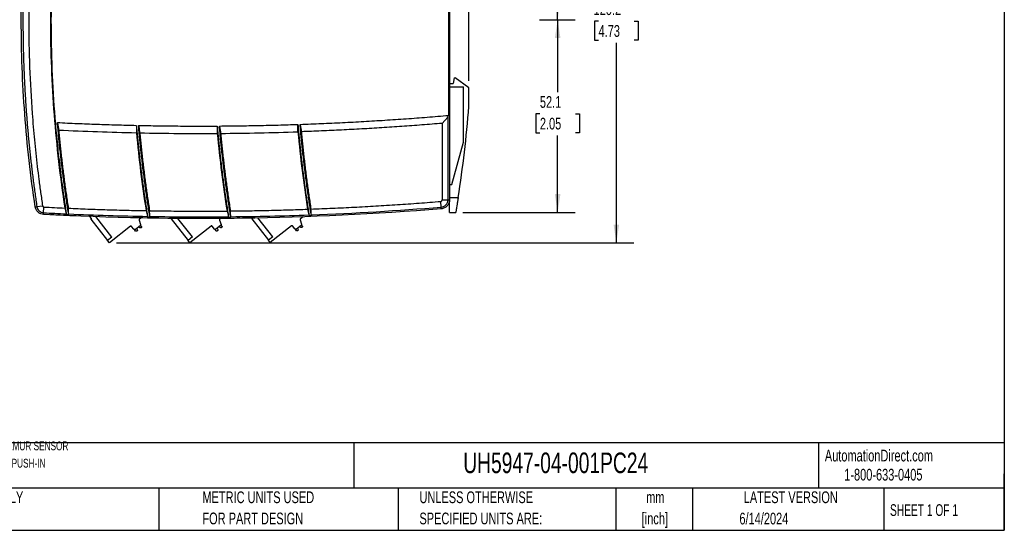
# Model space of a CAD drawing. Header units: millimetres. Extents: x 6 to 273, y 6 to 210.
# Tile 5 of 17: x 96 to 273, y 6 to 98. Entities that reach past the tile are written whole.
import ezdxf

# ---------------------------------------------------------------- set-up
doc = ezdxf.new("R2010")
doc.units = ezdxf.units.MM
doc.layers.add('DIMENSIONS', color=140, linetype='Continuous', lineweight=25)
doc.layers.add('TEXT', color=140, linetype='Continuous', lineweight=25)
doc.styles.add('SLDTEXTSTYLE0', font='TXT', dxfattribs={"width": 0.7})
doc.styles.add('SLDTEXTSTYLE1', font='TXT', dxfattribs={"width": 0.65})
doc.dimstyles.new('SLDDIMSTYLE0', dxfattribs={"dimtxt": 2.158008, "dimasz": 3.302, "dimexe": 0, "dimexo": 0.0625, "dimgap": 0.539502, "dimtad": 0, "dimtih": 1, "dimtoh": 1, "dimlfac": 1.5, "dimrnd": 1e-09, "dimzin": 12, "dimdsep": 46, "dimtxsty": 'SLDTEXTSTYLE0', "dimsah": 1, "dimcen": 0.09, "dimadec": 0, "dimazin": 3, "dimtfac": 1, "dimtofl": 0, "dimtmove": 0, "dimatfit": 3, "dimfxl": 0, "dimfrac": 2, "dimtolj": 1, "dimtzin": 12, "dimarcsym": 0})

# ---------------------------------------------------------------- blocks, each defined once
blk = doc.blocks.new('_D_3')
at = {"layer": 'DIMENSIONS'}
for p, q in [((189.28, 98.38), (195.7, 98.38)), ((192.52, 98.38), (192.52, 85.32)), ((189.32, 81.41), (188.59, 81.41)), ((188.59, 81.41), (188.59, 77.98)), ((195.73, 81.41), (196.46, 81.41)), ((196.46, 81.41), (196.46, 77.98)), ((188.59, 77.98), (189.32, 77.98)), ((192.52, 63.64), (192.52, 77.5)), ((196.46, 77.98), (195.73, 77.98)), ((175.42, 63.64), (195.7, 63.64))]:
    blk.add_line(p, q, dxfattribs=at)
for points in [[(192.52, 98.38), (192.02, 95.08), (193.03, 95.08)], [(192.52, 63.64), (193.03, 66.94), (192.02, 66.94)]]:
    blk.add_solid(points, dxfattribs=at)
at = {"layer": 'DIMENSIONS', "char_height": 2.117, "attachment_point": 1, "style": 'SLDTEXTSTYLE0'}
for s, insert in [('52.1', (189.32, 84.62)), ('2.05', (189.32, 80.71))]:
    blk.add_mtext(s, dxfattribs=dict(at, insert=insert))
blk = doc.blocks.new('_D_4')
at = {"layer": 'DIMENSIONS'}
for p, q in [((174.07, 132.03), (195.7, 132.03)), ((192.52, 132.03), (192.52, 120.07)), ((189.32, 116.16), (188.59, 116.16)), ((188.59, 116.16), (188.59, 112.73)), ((195.73, 116.16), (196.46, 116.16)), ((196.46, 116.16), (196.46, 112.73)), ((188.59, 112.73), (189.32, 112.73)), ((192.52, 98.38), (192.52, 112.24)), ((196.46, 112.73), (195.73, 112.73)), ((189.28, 98.38), (195.7, 98.38))]:
    blk.add_line(p, q, dxfattribs=at)
for points in [[(192.52, 132.03), (192.02, 128.73), (193.03, 128.73)], [(192.52, 98.38), (193.03, 101.69), (192.02, 101.69)]]:
    blk.add_solid(points, dxfattribs=at)
at = {"layer": 'DIMENSIONS', "char_height": 2.117, "attachment_point": 1, "style": 'SLDTEXTSTYLE0'}
for s, insert in [('50.5', (189.32, 119.37)), ('1.99', (189.32, 115.45))]:
    blk.add_mtext(s, dxfattribs=dict(at, insert=insert))
blk = doc.blocks.new('_D_5')
at = {"layer": 'DIMENSIONS'}
for p, q in [((95.82, 99.65), (95.82, 161.12)), ((176.52, 87.34), (176.52, 161.12)), ((95.82, 157.95), (130.15, 157.95)), ((133.07, 157.95), (132.35, 157.95)), ((132.35, 157.95), (132.35, 154.52)), ((139.48, 157.95), (140.21, 157.95)), ((140.21, 157.95), (140.21, 154.52)), ((176.52, 157.95), (142.41, 157.95)), ((132.35, 154.52), (133.07, 154.52)), ((140.21, 154.52), (139.48, 154.52))]:
    blk.add_line(p, q, dxfattribs=at)
for points in [[(95.82, 157.95), (99.13, 157.44), (99.13, 158.45)], [(176.52, 157.95), (173.22, 158.45), (173.22, 157.44)]]:
    blk.add_solid(points, dxfattribs=at)
at = {"layer": 'DIMENSIONS', "char_height": 2.117, "attachment_point": 1, "style": 'SLDTEXTSTYLE0'}
for s, insert in [('121.1', (132.17, 161.16)), ('4.77', (133.07, 157.24))]:
    blk.add_mtext(s, dxfattribs=dict(at, insert=insert))
blk = doc.blocks.new('_D_7')
at = {"layer": 'DIMENSIONS'}
for p, q in [((112.97, 138.28), (206.28, 138.28)), ((203.11, 138.28), (203.11, 102.03)), ((199.9, 98.12), (199.18, 98.12)), ((199.18, 98.12), (199.18, 94.69)), ((206.31, 98.12), (207.04, 98.12)), ((207.04, 98.12), (207.04, 94.69)), ((199.18, 94.69), (199.9, 94.69)), ((203.11, 58.16), (203.11, 94.2)), ((207.04, 94.69), (206.31, 94.69)), ((112.97, 58.16), (206.28, 58.16))]:
    blk.add_line(p, q, dxfattribs=at)
for points in [[(203.11, 138.28), (202.6, 134.98), (203.61, 134.98)], [(203.11, 58.16), (203.61, 61.46), (202.6, 61.46)]]:
    blk.add_solid(points, dxfattribs=at)
at = {"layer": 'DIMENSIONS', "char_height": 2.117, "attachment_point": 1, "style": 'SLDTEXTSTYLE0'}
for s, insert in [('120.2', (199, 101.33)), ('4.73', (199.9, 97.41))]:
    blk.add_mtext(s, dxfattribs=dict(at, insert=insert))

msp = doc.modelspace()

# ---------------------------------------------------------------- linework, layer by layer
for p, q in [((172.8322, 109.8845), (172.8322, 81.1349)), ((173.0246, 109.8845), (173.0246, 65.897)), ((173.8579, 87.8841), (173.6579, 86.8841)), ((173.8579, 87.8841), (174.0328, 87.8841)), ((176.5246, 86.0738), (174.0328, 87.8841)), ((173.0246, 86.8841), (173.6579, 86.8841)), ((173.0246, 86.2845), (175.5689, 86.2845)), ((175.5689, 76.2845), (175.5689, 86.2845)), ((176.5246, 82.7404), (176.5246, 86.0738)), ((172.7231, 80.8243), (171.6854, 79.6994)), ((172.7231, 80.8243), (172.7231, 65.897)), ((171.6854, 79.6994), (171.6854, 65.897)), ((173.439, 68.6845), (175.5689, 76.2845)), ((173.0246, 68.6845), (173.439, 68.6845)), ((171.6854, 65.897), (172.7231, 65.897)), ((173.0246, 66.3155), (174.5888, 66.3155)), ((98.633, 64.692), (99.6592, 64.845)), ((99.8552, 63.5864), (99.91, 64.6182)), ((171.5235, 64.6015), (171.4393, 65.6312)), ((103.9682, 63.2772), (104.3779, 63.2589)), ((105.7105, 63.0433), (105.7377, 63.0086)), ((108.5027, 62.5525), (108.1985, 62.9402)), ((108.3488, 62.4318), (111.3737, 58.5769)), ((112.1604, 59.1942), (109.2554, 62.8964)), ((117.0684, 62.2207), (117.3266, 61.4458)), ((117.4696, 62.6824), (117.1397, 62.4234)), ((118.5858, 62.6609), (118.612, 62.6275)), ((118.6145, 62.8193), (119.0226, 62.8123)), ((122.8581, 62.4623), (125.883, 58.6074)), ((126.6697, 59.2247), (124.0504, 62.5628)), ((131.5777, 62.2512), (131.8359, 61.4763)), ((131.8178, 62.5864), (131.649, 62.4539)), ((133.1964, 62.76), (133.6028, 62.7641)), ((137.3674, 62.4928), (140.3923, 58.6379)), ((141.179, 59.2552), (138.5004, 62.6688)), ((146.087, 62.2817), (146.3452, 61.5068)), ((146.6561, 62.875), (146.1583, 62.4844)), ((147.7146, 63.0939), (148.1191, 63.1088)), ((173.0246, 63.6425), (174.1527, 63.6425)), ((115.5316, 61.1616), (111.7029, 58.1573)), ((116.1303, 60.6145), (115.7188, 61.139)), ((116.4454, 60.294), (116.249, 60.5443)), ((117.2552, 61.243), (116.4111, 60.5807)), ((116.6297, 60.7522), (116.7402, 60.5218)), ((117.203, 60.885), (117.0055, 61.0471)), ((117.4944, 61.1171), (117.3212, 61.3378)), ((117.4718, 60.9299), (117.4116, 60.8827)), ((130.0409, 61.1921), (126.2122, 58.1878)), ((130.6396, 60.645), (130.2281, 61.1695)), ((130.9547, 60.3245), (130.7583, 60.5747)), ((131.7645, 61.2735), (130.9204, 60.6112)), ((131.139, 60.7827), (131.2495, 60.5523)), ((131.7123, 60.9155), (131.5148, 61.0776)), ((132.0037, 61.1476), (131.8305, 61.3683)), ((131.9811, 60.9604), (131.9209, 60.9132)), ((144.5502, 61.2226), (140.7215, 58.2183)), ((145.1489, 60.6755), (144.7374, 61.2)), ((145.464, 60.355), (145.2676, 60.6052)), ((146.2738, 61.304), (145.4297, 60.6417)), ((145.6483, 60.8132), (145.7588, 60.5828)), ((145.7114, 60.3796), (145.6512, 60.3324)), ((146.2216, 60.946), (146.0241, 61.1081)), ((146.513, 61.1781), (146.3398, 61.3988)), ((146.4904, 60.9909), (146.4302, 60.9437)), ((112.1604, 59.1942), (111.3737, 58.5769)), ((116.6928, 60.3186), (116.6326, 60.2714)), ((126.6697, 59.2247), (125.883, 58.6074)), ((126.2122, 58.1878), (125.883, 58.6074)), ((131.2021, 60.3491), (131.1419, 60.3019)), ((141.179, 59.2552), (140.3923, 58.6379)), ((140.7215, 58.2183), (140.3923, 58.6379)), ((111.7029, 58.1573), (111.3737, 58.5769))]:
    msp.add_line(p, q)
msp.add_arc((-39.464, 99.8687), 216.6667, 351.091292, 355.465851)
for points, knots in [([(103.9682, 133.1584), (103.9027, 132.7463), (103.7717, 131.9222), (103.5843, 130.6848), (103.4033, 129.4466), (103.2296, 128.2076), (103.0628, 126.9677), (102.9031, 125.7269), (102.7505, 124.4853), (102.605, 123.2429), (102.4665, 121.9996), (102.335, 120.7555), (102.2106, 119.5106), (102.0933, 118.2648), (101.983, 117.0181), (101.6726, 113.2682), (101.2974, 107.0035), (101.1225, 98.2179), (101.2974, 89.4322), (101.6913, 82.8552), (102.0626, 78.4824), (102.2695, 76.3024), (102.498, 74.125), (102.7481, 71.9501), (103.0197, 69.7778), (103.3134, 67.6081), (103.6271, 65.4408), (103.8545, 63.9985), (103.9682, 63.2772)], [0, 0, 0, 0, 0.01783793, 0.03567235, 0.05350386, 0.07133301, 0.08916039, 0.10698657, 0.12481213, 0.14263763, 0.16046366, 0.17829079, 0.19611959, 0.21395064, 0.23178451, 0.24962178, 0.37480933, 0.50000034, 0.62518617, 0.7503789, 0.78159065, 0.81279363, 0.84399093, 0.87518562, 0.9063808, 0.93757953, 0.96878491, 1, 1, 1, 1]), ([(98.3349, 64.6475), (97.5026, 70.1808), (96.8741, 75.7602), (96.035, 86.9657), (95.8243, 92.5917), (95.8243, 103.8439), (96.035, 109.4699), (96.8741, 120.6754), (97.5026, 126.2548), (98.3349, 131.7881)], [0, 0, 0, 0, 0.25, 0.25, 0.5, 0.5, 0.75, 0.75, 1, 1, 1, 1]), ([(98.633, 131.7436), (98.5761, 131.3611), (98.4621, 130.596), (98.2988, 129.4472), (98.1409, 128.2977), (97.989, 127.1473), (97.8431, 125.9962), (97.703, 124.8443), (97.5689, 123.6917), (97.4408, 122.5385), (97.3185, 121.3846), (97.2023, 120.23), (97.0919, 119.0749), (96.9875, 117.9192), (96.8891, 116.763), (96.7966, 115.6063), (96.7101, 114.4492), (96.6295, 113.2916), (96.5549, 112.1336), (96.4862, 110.9752), (96.4235, 109.8165), (96.3668, 108.6575), (96.316, 107.4982), (96.2713, 106.3387), (96.2324, 105.1789), (96.1996, 104.019), (96.1727, 102.8589), (96.1518, 101.6987), (96.1369, 100.5383), (96.1279, 99.378), (96.1249, 98.2176), (96.1279, 97.0572), (96.1369, 95.8968), (96.1518, 94.7365), (96.1727, 93.5763), (96.1996, 92.4162), (96.2324, 91.2562), (96.2713, 90.0965), (96.3161, 88.9369), (96.3668, 87.7777), (96.4235, 86.6187), (96.4862, 85.46), (96.5549, 84.3016), (96.6295, 83.1436), (96.7101, 81.9861), (96.7966, 80.8289), (96.8891, 79.6722), (96.9876, 78.5161), (97.0919, 77.3604), (97.2023, 76.2053), (97.3186, 75.0508), (97.4408, 73.8969), (97.569, 72.7437), (97.7031, 71.5911), (97.8431, 70.4393), (97.989, 69.2882), (98.1409, 68.1378), (98.2988, 66.9883), (98.4622, 65.8396), (98.5761, 65.0745), (98.633, 64.692)], [0, 0, 0, 0, 0.01724061, 0.03448132, 0.05172212, 0.06896302, 0.086204, 0.10344506, 0.1206862, 0.13792742, 0.1551687, 0.17241006, 0.18965148, 0.20689296, 0.22413449, 0.24137608, 0.25861771, 0.27585939, 0.29310111, 0.31034287, 0.32758466, 0.34482648, 0.36206832, 0.37931019, 0.39655208, 0.41379398, 0.43103589, 0.4482778, 0.46551972, 0.48276164, 0.50000356, 0.51724546, 0.53448736, 0.55172923, 0.56897109, 0.58621293, 0.60345473, 0.62069651, 0.63793825, 0.65517995, 0.67242161, 0.68966322, 0.70690478, 0.72414629, 0.74138774, 0.75862913, 0.77587046, 0.79311171, 0.81035289, 0.827594, 0.84483502, 0.86207597, 0.87931682, 0.89655758, 0.91379824, 0.93103881, 0.94827927, 0.96551963, 0.98275987, 1, 1, 1, 1]), ([(99.6592, 131.5906), (99.6006, 131.1966), (99.4833, 130.4086), (99.3154, 129.2255), (99.1533, 128.0417), (98.9977, 126.8572), (98.8483, 125.672), (98.7053, 124.4862), (98.5686, 123.2996), (98.4383, 122.1122), (98.3142, 120.9242), (98.1965, 119.7355), (98.0851, 118.5461), (97.9801, 117.3559), (97.8813, 116.1651), (97.6036, 112.5841), (97.2678, 106.6034), (97.1112, 98.2179), (97.2678, 89.8323), (97.6259, 83.4539), (97.9769, 79.0797), (98.1933, 76.7), (98.4351, 74.3232), (98.7021, 71.9492), (98.9948, 69.578), (99.311, 67.2094), (99.5431, 65.6332), (99.6592, 64.845)], [0, 0, 0, 0, 0.0178402, 0.03567734, 0.05351191, 0.07134442, 0.08917538, 0.10700529, 0.12483466, 0.14266399, 0.1604938, 0.17832458, 0.19615684, 0.21399109, 0.23182784, 0.24966758, 0.37483204, 0.50000044, 0.6251634, 0.7503333, 0.78600833, 0.82167383, 0.85733385, 0.89299243, 0.92865361, 0.96432146, 1, 1, 1, 1]), ([(103.6841, 132.0026), (102.8213, 126.4377), (102.1694, 120.8237), (101.2989, 109.5457), (101.0803, 103.8818), (101.0803, 92.5538), (101.2989, 86.8899), (102.1694, 75.6119), (102.8213, 69.9979), (103.6841, 64.433)], [0, 0, 0, 0, 0.25, 0.25, 0.5, 0.5, 0.75, 0.75, 1, 1, 1, 1]), ([(146.0953, 79.522), (146.7329, 79.5447), (148.0079, 79.5901), (149.92, 79.6672), (151.8317, 79.7507), (153.743, 79.8414), (155.6539, 79.9391), (157.5643, 80.0438), (159.4743, 80.1555), (161.3839, 80.2742), (163.293, 80.3999), (165.2017, 80.5327), (167.11, 80.6724), (169.0179, 80.8193), (170.9254, 80.9727), (172.1966, 81.0808), (172.8322, 81.1349)], [0, 0, 0, 0, 0.07144198, 0.14287805, 0.21430917, 0.28573629, 0.35716039, 0.42858242, 0.50000336, 0.57142416, 0.64284578, 0.71426919, 0.78569536, 0.85712524, 0.9285598, 1, 1, 1, 1]), ([(172.7231, 80.8243), (172.7287, 80.8313), (172.7413, 80.847), (172.7567, 80.8768), (172.7724, 80.9137), (172.7878, 80.9582), (172.8031, 81.0103), (172.8182, 81.07), (172.8274, 81.1125), (172.8322, 81.1349)], [0, 0, 0, 0, 0.08107526, 0.181187, 0.30172103, 0.44346539, 0.60690154, 0.79234202, 1, 1, 1, 1]), ([(102.3509, 79.8471), (102.3867, 79.6228), (102.4582, 79.1741), (102.5319, 78.7257), (102.5687, 78.5014)], [0, 0, 0, 0, 0.49969227, 1, 1, 1, 1]), ([(102.3509, 79.8471), (102.9428, 79.8184), (104.1266, 79.761), (105.9026, 79.6826), (107.6789, 79.6099), (109.4553, 79.5433), (111.2319, 79.4827), (113.0088, 79.4283), (114.7859, 79.3796), (115.9708, 79.3522), (116.5632, 79.3385)], [0, 0, 0, 0, 0.12500463, 0.25000502, 0.37500264, 0.49999894, 0.62499537, 0.74999339, 0.87499445, 1, 1, 1, 1]), ([(104.3779, 63.2589), (104.3153, 63.6521), (104.19, 64.4385), (104.0102, 65.6191), (103.8363, 66.8005), (103.6691, 67.9826), (103.5082, 69.1656), (103.3537, 70.3493), (103.2057, 71.5338), (103.0642, 72.719), (102.929, 73.9051), (102.8003, 75.0919), (102.678, 76.2795), (102.5623, 77.4679), (102.4525, 78.6571), (102.3848, 79.4504), (102.3509, 79.8471)], [0, 0, 0, 0, 0.071458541, 0.142904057, 0.21433865, 0.285764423, 0.357183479, 0.428597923, 0.50000986, 0.571421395, 0.642834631, 0.714251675, 0.78567463, 0.857105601, 0.92854669, 1, 1, 1, 1]), ([(102.5687, 78.5014), (102.6047, 78.1084), (102.6767, 77.3224), (102.7927, 76.1443), (102.9146, 74.9669), (103.0429, 73.7903), (103.1775, 72.6145), (103.3185, 71.4394), (103.4658, 70.2651), (103.6194, 69.0916), (103.7793, 67.9188), (103.9457, 66.7469), (104.1179, 65.5756), (104.2381, 64.7955), (104.2981, 64.4054)], [0, 0, 0, 0, 0.0833529, 0.16669419, 0.25002629, 0.33335161, 0.41667257, 0.49999158, 0.58331106, 0.66663343, 0.74996109, 0.83329646, 0.91664196, 1, 1, 1, 1]), ([(116.5632, 79.3385), (116.5978, 78.9434), (116.667, 78.1534), (116.7788, 76.9692), (116.8966, 75.7857), (117.0208, 74.603), (117.1514, 73.4211), (117.2884, 72.2399), (117.4317, 71.0596), (117.5814, 69.88), (117.7375, 68.7012), (117.8999, 67.5232), (118.0687, 66.346), (118.244, 65.1696), (118.4252, 63.9939), (118.5514, 63.2109), (118.6145, 62.8193)], [0, 0, 0, 0, 0.07145297, 0.14289387, 0.21432478, 0.28574776, 0.35716492, 0.42857832, 0.49999004, 0.57140217, 0.64281679, 0.71423598, 0.78566181, 0.85709638, 0.92854175, 1, 1, 1, 1]), ([(119.0226, 62.8123), (118.9594, 63.2038), (118.833, 63.9867), (118.6514, 65.1623), (118.4758, 66.3386), (118.3067, 67.5156), (118.1439, 68.6935), (117.9875, 69.8722), (117.8375, 71.0516), (117.6939, 72.2318), (117.5566, 73.4128), (117.4258, 74.5946), (117.3013, 75.7772), (117.1833, 76.9606), (117.0712, 78.1447), (117.0019, 78.9347), (116.9672, 79.3297)], [0, 0, 0, 0, 0.07145836, 0.14290379, 0.21433837, 0.2857642, 0.35718335, 0.42859792, 0.50001, 0.57142166, 0.64283501, 0.71425212, 0.78567509, 0.857106, 0.92854694, 1, 1, 1, 1]), ([(116.9672, 79.3297), (117.0034, 79.1067), (117.0758, 78.6605), (117.1503, 78.2145), (117.1875, 77.9914)], [0, 0, 0, 0, 0.49968848, 1, 1, 1, 1]), ([(116.9672, 79.3297), (117.5579, 79.3177), (118.7393, 79.2936), (120.5115, 79.2652), (122.2838, 79.2423), (124.0561, 79.2256), (125.8285, 79.2149), (127.6009, 79.2103), (129.3733, 79.2113), (130.5549, 79.217), (131.1458, 79.2199)], [0, 0, 0, 0, 0.12500496, 0.25000561, 0.3750034, 0.49999977, 0.62499617, 0.74999404, 0.87499484, 1, 1, 1, 1]), ([(131.1458, 79.2199), (131.1804, 78.8263), (131.2498, 78.0391), (131.3618, 76.8591), (131.4797, 75.6798), (131.6041, 74.5014), (131.7348, 73.3237), (131.8718, 72.1468), (132.0151, 70.9707), (132.1647, 69.7954), (132.3207, 68.6208), (132.483, 67.4471), (132.6516, 66.2741), (132.8266, 65.1019), (133.0075, 63.9304), (133.1335, 63.1502), (133.1964, 62.76)], [0, 0, 0, 0, 0.07145278, 0.14289358, 0.21432445, 0.28574747, 0.3571647, 0.4285782, 0.49999005, 0.57140229, 0.64281702, 0.71423628, 0.78566214, 0.85709667, 0.92854194, 1, 1, 1, 1]), ([(131.5488, 79.2224), (132.1383, 79.2269), (133.3173, 79.2359), (135.0856, 79.257), (136.8539, 79.2836), (138.622, 79.3164), (140.3901, 79.3551), (142.1579, 79.3999), (143.9257, 79.4503), (145.1041, 79.4889), (145.6933, 79.5083)], [0, 0, 0, 0, 0.1250053, 0.25000621, 0.37500416, 0.5000006, 0.62499696, 0.74999469, 0.87499522, 1, 1, 1, 1]), ([(131.5488, 79.2224), (131.585, 79.0005), (131.6574, 78.5564), (131.7319, 78.1126), (131.7691, 77.8906)], [0, 0, 0, 0, 0.49968507, 1, 1, 1, 1]), ([(133.6028, 62.7641), (133.5397, 63.1541), (133.4136, 63.9343), (133.2324, 65.1056), (133.057, 66.2777), (132.8882, 67.4506), (132.7256, 68.6242), (132.5694, 69.7987), (132.4195, 70.9739), (132.276, 72.1499), (132.1387, 73.3267), (132.0079, 74.5043), (131.8833, 75.6826), (131.7652, 76.8618), (131.653, 78.0417), (131.5835, 78.8288), (131.5488, 79.2224)], [0, 0, 0, 0, 0.07145816, 0.14290349, 0.21433804, 0.2857639, 0.35718312, 0.4285978, 0.50000999, 0.57142177, 0.64283522, 0.71425241, 0.78567541, 0.85710629, 0.92854713, 1, 1, 1, 1]), ([(145.7102, 78.1747), (145.7068, 78.3971), (145.7002, 78.8416), (145.6956, 79.2862), (145.6933, 79.5083)], [0, 0, 0, 0, 0.50032215, 1, 1, 1, 1]), ([(145.6933, 79.5083), (145.7274, 79.1157), (145.7955, 78.3308), (145.9056, 77.1541), (146.0216, 75.9782), (146.144, 74.803), (146.2726, 73.6286), (146.4076, 72.455), (146.5488, 71.2822), (146.6963, 70.1101), (146.8501, 68.9388), (147.0103, 67.7682), (147.1766, 66.5984), (147.3494, 65.4294), (147.528, 64.2611), (147.6524, 63.483), (147.7146, 63.0939)], [0, 0, 0, 0, 0.071452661, 0.142893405, 0.214324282, 0.285747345, 0.357164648, 0.428578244, 0.499990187, 0.57140253, 0.642817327, 0.714236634, 0.785662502, 0.857096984, 0.928542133, 1, 1, 1, 1]), ([(146.0953, 79.522), (146.1311, 79.301), (146.2028, 78.8586), (146.2765, 78.4166), (146.3134, 78.1954)], [0, 0, 0, 0, 0.49968187, 1, 1, 1, 1]), ([(148.1191, 63.1088), (148.0568, 63.4979), (147.9322, 64.2759), (147.7534, 65.4441), (147.5804, 66.613), (147.4138, 67.7827), (147.2535, 68.9532), (147.0995, 70.1244), (146.9518, 71.2964), (146.8104, 72.4692), (146.6753, 73.6427), (146.5465, 74.8171), (146.424, 75.9921), (146.3078, 77.168), (146.1976, 78.3446), (146.1294, 79.1295), (146.0953, 79.522)], [0, 0, 0, 0, 0.071457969, 0.142903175, 0.214337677, 0.285763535, 0.357182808, 0.428597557, 0.500009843, 0.571421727, 0.64283527, 0.714252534, 0.785675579, 0.857106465, 0.928547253, 1, 1, 1, 1]), ([(171.6854, 79.6994), (171.0822, 79.6495), (169.8757, 79.5497), (168.0655, 79.4079), (166.2549, 79.2721), (164.4439, 79.1426), (162.6325, 79.0195), (160.8208, 78.9026), (159.0087, 78.792), (157.1962, 78.6877), (155.3833, 78.5898), (153.5701, 78.4981), (151.7565, 78.4127), (149.9425, 78.3337), (148.1281, 78.2606), (146.9183, 78.2172), (146.3134, 78.1954)], [0, 0, 0, 0, 0.07143896, 0.14287287, 0.21430259, 0.28572899, 0.35715293, 0.42857527, 0.49999688, 0.57141861, 0.64284133, 0.71426591, 0.7856932, 0.85712407, 0.92855938, 1, 1, 1, 1]), ([(146.3134, 78.1954), (146.3495, 77.8066), (146.4218, 77.0289), (146.5382, 75.8633), (146.6602, 74.6984), (146.7886, 73.5342), (146.9232, 72.3708), (147.0639, 71.2082), (147.2109, 70.0463), (147.364, 68.8852), (147.5233, 67.7248), (147.689, 66.5652), (147.8603, 65.4063), (147.9798, 64.6345), (148.0395, 64.2485)], [0, 0, 0, 0, 0.08335244, 0.16669353, 0.25002562, 0.33335109, 0.4166723, 0.4999916, 0.58331137, 0.66663398, 0.74996178, 0.83329714, 0.91664243, 1, 1, 1, 1]), ([(117.1875, 77.9914), (117.2243, 77.6001), (117.2978, 76.8174), (117.416, 75.6443), (117.5401, 74.4719), (117.6706, 73.3003), (117.8073, 72.1295), (117.9502, 70.9594), (118.0995, 69.7902), (118.255, 68.6217), (118.4168, 67.4539), (118.585, 66.287), (118.759, 65.1208), (118.8803, 64.3441), (118.9409, 63.9557)], [0, 0, 0, 0, 0.08335268, 0.16669387, 0.25002594, 0.3333513, 0.41667235, 0.49999147, 0.58331107, 0.66663353, 0.74996126, 0.83329666, 0.9166421, 1, 1, 1, 1]), ([(131.7691, 77.8906), (131.806, 77.5006), (131.8796, 76.7208), (131.9979, 75.5519), (132.122, 74.3837), (132.2525, 73.2163), (132.3891, 72.0496), (132.532, 70.8838), (132.6811, 69.7187), (132.8365, 68.5544), (132.9981, 67.3908), (133.166, 66.2281), (133.3396, 65.066), (133.4607, 64.2921), (133.5212, 63.9051)], [0, 0, 0, 0, 0.08335253, 0.16669365, 0.25002572, 0.33335113, 0.41667226, 0.49999148, 0.58331117, 0.66663372, 0.7499615, 0.83329689, 0.91664226, 1, 1, 1, 1]), ([(171.4393, 65.6312), (171.4499, 65.6325), (171.471, 65.6349), (171.502, 65.6434), (171.5538, 65.6637), (171.6052, 65.7015), (171.6471, 65.7561), (171.6691, 65.8014), (171.6831, 65.849), (171.6846, 65.881), (171.6854, 65.897)], [0, 0, 0, 0, 0.08019584, 0.16046014, 0.24192627, 0.50012137, 0.62818312, 0.75912826, 0.87885958, 1, 1, 1, 1]), ([(171.5235, 64.6015), (171.6705, 64.6134), (171.8258, 64.6517), (172.1221, 64.7906), (172.2622, 64.8915), (172.4927, 65.1404), (172.5823, 65.2877), (172.6974, 65.593), (172.7231, 65.7502), (172.7231, 65.897)], [0, 0, 0, 0, 0.25, 0.25, 0.5, 0.5, 0.75, 0.75, 1, 1, 1, 1]), ([(173.0246, 65.897), (173.0246, 65.7163), (172.9929, 65.5227), (172.8513, 65.147), (172.7409, 64.9657), (172.4573, 64.6594), (172.2848, 64.5351), (171.9201, 64.3641), (171.7289, 64.317), (171.548, 64.3023)], [0, 0, 0, 0, 0.25, 0.25, 0.5, 0.5, 0.75, 0.75, 1, 1, 1, 1]), ([(172.7231, 65.897), (172.7603, 65.897), (172.7995, 65.897), (172.874, 65.897), (172.9092, 65.897), (172.9669, 65.897), (172.9893, 65.897), (173.0181, 65.897), (173.0246, 65.897), (173.0246, 65.897)], [0, 0, 0, 0, 0.25, 0.25, 0.5, 0.5, 0.75, 0.75, 1, 1, 1, 1]), ([(173.0246, 63.6425), (173.0246, 63.6432), (173.0246, 63.6444), (173.0246, 63.6549), (173.0246, 63.6717), (173.0246, 63.6954), (173.0246, 63.7258), (173.0246, 63.763), (173.0246, 63.8432), (173.0246, 63.9974), (173.0246, 64.2731), (173.0246, 64.611), (173.0246, 64.9379), (173.0246, 65.2186), (173.0246, 65.4375), (173.0246, 65.6637), (173.0246, 65.8188), (173.0246, 65.8967)], [0, 0, 0, 0, 0.03600284, 0.0717591, 0.10736039, 0.14289953, 0.17846983, 0.21416436, 0.25007521, 0.37527969, 0.50001866, 0.62481263, 0.74990276, 0.81242158, 0.87461683, 0.93698035, 1, 1, 1, 1]), ([(174.5888, 66.3155), (174.5817, 66.2697), (174.5673, 66.1782), (174.5457, 66.0413), (174.5241, 65.905), (174.5025, 65.7693), (174.4715, 65.5748), (174.4315, 65.326), (174.3832, 65.0284), (174.3266, 64.6825), (174.2693, 64.3363), (174.2179, 64.0287), (174.1874, 63.8478), (174.1696, 63.7422), (174.1599, 63.6848), (174.1538, 63.649), (174.1531, 63.6447), (174.1527, 63.6425)], [0, 0, 0, 0, 0.03297618, 0.06589307, 0.09883646, 0.13189192, 0.16514415, 0.24264029, 0.31964299, 0.40073164, 0.53552155, 0.64973666, 0.76419342, 0.8233933, 0.88206991, 0.94076001, 1, 1, 1, 1]), ([(98.3349, 64.6475), (98.3349, 64.6475), (98.341, 64.6484), (98.3688, 64.6526), (98.3905, 64.6558), (98.4471, 64.6642), (98.4819, 64.6694), (98.5561, 64.6805), (98.5955, 64.6864), (98.633, 64.692)], [0, 0, 0, 0, 0.25, 0.25, 0.5, 0.5, 0.75, 0.75, 1, 1, 1, 1]), ([(99.8393, 63.2867), (99.6702, 63.2956), (99.4924, 63.3323), (99.1494, 63.4706), (98.9849, 63.5724), (98.7023, 63.828), (98.5848, 63.9813), (98.4137, 64.308), (98.36, 64.4807), (98.3349, 64.6475)], [0, 0, 0, 0, 0.25, 0.25, 0.5, 0.5, 0.75, 0.75, 1, 1, 1, 1]), ([(98.633, 64.692), (98.6534, 64.5565), (98.6971, 64.4162), (98.836, 64.1508), (98.9315, 64.0262), (99.1611, 63.8185), (99.2948, 63.7359), (99.5734, 63.6235), (99.7178, 63.5937), (99.8552, 63.5864)], [0, 0, 0, 0, 0.25, 0.25, 0.5, 0.5, 0.75, 0.75, 1, 1, 1, 1]), ([(99.6592, 64.845), (99.6622, 64.8299), (99.6681, 64.8), (99.6864, 64.7581), (99.7115, 64.7199), (99.7431, 64.6861), (99.7807, 64.6575), (99.822, 64.6367), (99.8656, 64.6225), (99.8951, 64.6196), (99.91, 64.6182)], [0, 0, 0, 0, 0.12608669, 0.24883922, 0.37206365, 0.49952377, 0.62681747, 0.75716013, 0.87784088, 1, 1, 1, 1]), ([(171.548, 64.3023), (159.6347, 63.3368), (147.6756, 62.7677), (123.7459, 62.4288), (111.7754, 62.659), (99.8393, 63.2867)], [0, 0, 0, 0, 0.5, 0.5, 1, 1, 1, 1]), ([(99.91, 64.6182), (100.5389, 64.5857), (101.7968, 64.5206), (103.055, 64.4622), (103.6841, 64.433)], [0, 0, 0, 0, 0.499999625, 1, 1, 1, 1]), ([(104.3834, 63.3674), (104.3689, 63.5405), (104.3398, 63.8864), (104.312, 64.2325), (104.2981, 64.4054)], [0, 0, 0, 0, 0.50023903, 1, 1, 1, 1]), ([(104.2981, 64.4054), (104.8826, 64.38), (106.0513, 64.3293), (107.8048, 64.2604), (109.5584, 64.1968), (111.3122, 64.1391), (113.0662, 64.0871), (114.8204, 64.0409), (116.5747, 64), (117.7444, 63.9776), (118.3292, 63.9664)], [0, 0, 0, 0, 0.12500429, 0.25000468, 0.375002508, 0.499999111, 0.624995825, 0.749993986, 0.874994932, 1, 1, 1, 1]), ([(119.0278, 62.9209), (119.013, 63.0934), (118.9834, 63.4383), (118.9551, 63.7833), (118.9409, 63.9557)], [0, 0, 0, 0, 0.50024053, 1, 1, 1, 1]), ([(118.9409, 63.9557), (119.523, 63.9463), (120.6872, 63.9275), (122.4336, 63.9066), (124.1799, 63.8909), (125.9263, 63.8811), (127.6728, 63.8768), (129.4192, 63.8784), (131.1657, 63.8852), (132.33, 63.8946), (132.9121, 63.8993)], [0, 0, 0, 0, 0.12500458, 0.25000521, 0.3750032, 0.49999989, 0.62499658, 0.74999462, 0.87499532, 1, 1, 1, 1]), ([(133.5212, 63.9051), (134.101, 63.9115), (135.2607, 63.9243), (137, 63.9507), (138.7392, 63.9823), (140.4783, 64.0197), (142.2172, 64.0626), (143.956, 64.1113), (145.6947, 64.1652), (146.8537, 64.2059), (147.4332, 64.2263)], [0, 0, 0, 0, 0.125004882, 0.250005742, 0.375003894, 0.500000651, 0.624997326, 0.749995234, 0.874995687, 1, 1, 1, 1]), ([(133.608, 62.8728), (133.5932, 63.0449), (133.5637, 63.3889), (133.5353, 63.7331), (133.5212, 63.9051)], [0, 0, 0, 0, 0.500241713, 1, 1, 1, 1]), ([(148.0395, 64.2485), (148.6903, 64.2734), (149.9919, 64.3232), (151.9437, 64.4069), (153.8952, 64.4971), (155.8463, 64.5946), (157.7969, 64.6992), (159.7471, 64.8109), (161.6969, 64.9297), (163.6463, 65.0556), (165.5952, 65.1885), (167.5437, 65.3287), (169.4918, 65.4755), (170.7902, 65.5793), (171.4393, 65.6312)], [0, 0, 0, 0, 0.08334431, 0.16668295, 0.25001701, 0.3333476, 0.41667583, 0.5000028, 0.58332961, 0.66665737, 0.74998719, 0.83332016, 0.9166574, 1, 1, 1, 1]), ([(148.1244, 63.2178), (148.1099, 63.3896), (148.081, 63.7331), (148.0534, 64.0768), (148.0395, 64.2485)], [0, 0, 0, 0, 0.50024256, 1, 1, 1, 1]), ([(171.548, 64.3023), (171.548, 64.3023), (171.5475, 64.3085), (171.5452, 64.3363), (171.5434, 64.3582), (171.5388, 64.415), (171.5359, 64.4498), (171.5298, 64.5243), (171.5266, 64.5638), (171.5235, 64.6015)], [0, 0, 0, 0, 0.25, 0.25, 0.5, 0.5, 0.75, 0.75, 1, 1, 1, 1]), ([(99.8393, 63.2867), (99.8393, 63.2867), (99.8397, 63.2929), (99.8412, 63.3208), (99.8423, 63.3427), (99.8453, 63.3996), (99.8472, 63.4345), (99.8511, 63.5091), (99.8532, 63.5487), (99.8552, 63.5864)], [0, 0, 0, 0, 0.25, 0.25, 0.5, 0.5, 0.75, 0.75, 1, 1, 1, 1]), ([(103.9275, 63.3878), (103.9309, 63.375), (103.9376, 63.3493), (103.9513, 63.3121), (103.9625, 63.289), (103.9682, 63.2772)], [0, 0, 0, 0, 0.32517399, 0.65676851, 1, 1, 1, 1]), ([(104.3834, 63.3674), (104.3841, 63.3549), (104.3856, 63.33), (104.3838, 63.2933), (104.3799, 63.2704), (104.3779, 63.2589)], [0, 0, 0, 0, 0.334340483, 0.665327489, 1, 1, 1, 1]), ([(117.1397, 62.4234), (117.1099, 62.4001), (117.087, 62.3681), (117.0619, 62.2968), (117.0598, 62.2575), (117.0684, 62.2207)], [0, 0, 0, 0, 0.5, 0.5, 1, 1, 1, 1]), ([(118.5738, 62.9287), (118.5771, 62.9161), (118.5838, 62.8906), (118.5976, 62.8538), (118.6088, 62.831), (118.6145, 62.8193)], [0, 0, 0, 0, 0.32558907, 0.6571388, 1, 1, 1, 1]), ([(119.0278, 62.9209), (119.0286, 62.9084), (119.0301, 62.8834), (119.0283, 62.8468), (119.0245, 62.8238), (119.0226, 62.8123)], [0, 0, 0, 0, 0.33361541, 0.664628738, 1, 1, 1, 1]), ([(131.649, 62.4539), (131.6192, 62.4306), (131.5963, 62.3986), (131.5712, 62.3273), (131.5691, 62.288), (131.5777, 62.2512)], [0, 0, 0, 0, 0.5, 0.5, 1, 1, 1, 1]), ([(133.1559, 62.8683), (133.1592, 62.8558), (133.1659, 62.8305), (133.1796, 62.7941), (133.1908, 62.7715), (133.1964, 62.76)], [0, 0, 0, 0, 0.32605215, 0.65755466, 1, 1, 1, 1]), ([(133.608, 62.8728), (133.6087, 62.8603), (133.6102, 62.8353), (133.6085, 62.7986), (133.6047, 62.7756), (133.6028, 62.7641)], [0, 0, 0, 0, 0.33286536, 0.66390899, 1, 1, 1, 1]), ([(146.1583, 62.4844), (146.1285, 62.4611), (146.1056, 62.4291), (146.0805, 62.3578), (146.0784, 62.3185), (146.087, 62.2817)], [0, 0, 0, 0, 0.5, 0.5, 1, 1, 1, 1]), ([(147.6744, 63.2012), (147.6777, 63.1887), (147.6843, 63.1637), (147.6979, 63.1276), (147.709, 63.1053), (147.7146, 63.0939)], [0, 0, 0, 0, 0.32656746, 0.6580206, 1, 1, 1, 1]), ([(148.1244, 63.2178), (148.1251, 63.2053), (148.1266, 63.1803), (148.1248, 63.1436), (148.121, 63.1205), (148.1191, 63.1088)], [0, 0, 0, 0, 0.33209592, 0.66317407, 1, 1, 1, 1]), ([(115.7188, 61.139), (115.6972, 61.1665), (115.6645, 61.1849), (115.5952, 61.1933), (115.559, 61.1832), (115.5316, 61.1616)], [0, 0, 0, 0, 0.5, 0.5, 1, 1, 1, 1]), ([(116.4111, 60.5807), (116.3699, 60.5483), (116.3157, 60.5332), (116.2117, 60.5457), (116.1627, 60.5733), (116.1303, 60.6145)], [0, 0, 0, 0, 0.5, 0.5, 1, 1, 1, 1]), ([(116.7402, 60.5218), (116.7564, 60.4879), (116.7607, 60.4485), (116.7437, 60.3753), (116.7223, 60.3418), (116.6928, 60.3186)], [0, 0, 0, 0, 0.5, 0.5, 1, 1, 1, 1]), ([(117.4116, 60.8827), (117.382, 60.8595), (117.3445, 60.8467), (117.2693, 60.8476), (117.232, 60.8611), (117.203, 60.885)], [0, 0, 0, 0, 0.5, 0.5, 1, 1, 1, 1]), ([(117.3266, 61.4458), (117.3351, 61.4089), (117.333, 61.3697), (117.3079, 61.2983), (117.285, 61.2664), (117.2552, 61.243)], [0, 0, 0, 0, 0.5, 0.5, 1, 1, 1, 1]), ([(117.4944, 61.1171), (117.5159, 61.0896), (117.526, 61.0535), (117.5176, 60.9842), (117.4992, 60.9514), (117.4718, 60.9299)], [0, 0, 0, 0, 0.5, 0.5, 1, 1, 1, 1]), ([(130.2281, 61.1695), (130.2065, 61.197), (130.1738, 61.2154), (130.1045, 61.2238), (130.0683, 61.2137), (130.0409, 61.1921)], [0, 0, 0, 0, 0.5, 0.5, 1, 1, 1, 1]), ([(130.9204, 60.6112), (130.8792, 60.5788), (130.825, 60.5637), (130.721, 60.5762), (130.672, 60.6038), (130.6396, 60.645)], [0, 0, 0, 0, 0.5, 0.5, 1, 1, 1, 1]), ([(131.2495, 60.5523), (131.2657, 60.5184), (131.27, 60.479), (131.253, 60.4058), (131.2316, 60.3723), (131.2021, 60.3491)], [0, 0, 0, 0, 0.5, 0.5, 1, 1, 1, 1]), ([(131.9209, 60.9132), (131.8913, 60.89), (131.8538, 60.8772), (131.7786, 60.8781), (131.7413, 60.8916), (131.7123, 60.9155)], [0, 0, 0, 0, 0.5, 0.5, 1, 1, 1, 1]), ([(131.8359, 61.4763), (131.8444, 61.4394), (131.8423, 61.4002), (131.8172, 61.3288), (131.7943, 61.2969), (131.7645, 61.2735)], [0, 0, 0, 0, 0.5, 0.5, 1, 1, 1, 1]), ([(132.0037, 61.1476), (132.0252, 61.1201), (132.0353, 61.084), (132.0269, 61.0147), (132.0085, 60.9819), (131.9811, 60.9604)], [0, 0, 0, 0, 0.5, 0.5, 1, 1, 1, 1]), ([(144.7374, 61.2), (144.7158, 61.2275), (144.6831, 61.2459), (144.6138, 61.2543), (144.5776, 61.2442), (144.5502, 61.2226)], [0, 0, 0, 0, 0.5, 0.5, 1, 1, 1, 1]), ([(145.4297, 60.6417), (145.3885, 60.6093), (145.3343, 60.5942), (145.2303, 60.6067), (145.1813, 60.6343), (145.1489, 60.6755)], [0, 0, 0, 0, 0.5, 0.5, 1, 1, 1, 1]), ([(145.6512, 60.3324), (145.6237, 60.3109), (145.5876, 60.3008), (145.5183, 60.3091), (145.4855, 60.3275), (145.464, 60.355)], [0, 0, 0, 0, 0.5, 0.5, 1, 1, 1, 1]), ([(145.7588, 60.5828), (145.775, 60.5489), (145.7793, 60.5095), (145.7623, 60.4363), (145.7409, 60.4028), (145.7114, 60.3796)], [0, 0, 0, 0, 0.5, 0.5, 1, 1, 1, 1]), ([(146.4302, 60.9437), (146.4006, 60.9205), (146.3631, 60.9077), (146.2879, 60.9086), (146.2506, 60.9221), (146.2216, 60.946)], [0, 0, 0, 0, 0.5, 0.5, 1, 1, 1, 1]), ([(146.3452, 61.5068), (146.3537, 61.4699), (146.3516, 61.4307), (146.3265, 61.3593), (146.3036, 61.3274), (146.2738, 61.304)], [0, 0, 0, 0, 0.5, 0.5, 1, 1, 1, 1]), ([(146.513, 61.1781), (146.5345, 61.1506), (146.5446, 61.1145), (146.5363, 61.0452), (146.5178, 61.0124), (146.4904, 60.9909)], [0, 0, 0, 0, 0.5, 0.5, 1, 1, 1, 1]), ([(116.6326, 60.2714), (116.6051, 60.2499), (116.569, 60.2398), (116.4997, 60.2481), (116.4669, 60.2665), (116.4454, 60.294)], [0, 0, 0, 0, 0.5, 0.5, 1, 1, 1, 1]), ([(131.1419, 60.3019), (131.1144, 60.2804), (131.0783, 60.2703), (131.009, 60.2786), (130.9762, 60.297), (130.9547, 60.3245)], [0, 0, 0, 0, 0.5, 0.5, 1, 1, 1, 1])]:
    msp.add_open_spline(points, degree=3, knots=knots)
for points in [[(102.5687, 78.5014), (107.2369, 78.2731), (111.9085, 78.1074), (116.5812, 78.0044)], [(116.5632, 79.3385), (116.5679, 78.8939), (116.5738, 78.4492), (116.5812, 78.0044)], [(131.1458, 79.2199), (131.1506, 78.7756), (131.1568, 78.3312), (131.1643, 77.8867)], [(131.7691, 77.8906), (136.417, 77.9233), (141.0649, 78.018), (145.7102, 78.1747)], [(145.7102, 78.1747), (146.136, 73.5094), (146.7109, 68.8553), (147.4332, 64.2263)], [(116.5812, 78.0044), (117.0135, 73.3089), (117.5967, 68.6248), (118.3292, 63.9664)], [(117.1875, 77.9914), (121.8456, 77.8942), (126.5054, 77.8593), (131.1643, 77.8867)], [(131.1643, 77.8867), (131.5976, 73.2081), (132.1808, 68.5409), (132.9121, 63.8993)], [(103.6841, 64.433), (103.7644, 64.0843), (103.8456, 63.7359), (103.9275, 63.3878)], [(118.3292, 63.9664), (118.4099, 63.6203), (118.4915, 63.2744), (118.5738, 62.9287)], [(147.4332, 64.2263), (147.5128, 63.8843), (147.5932, 63.5426), (147.6744, 63.2012)], [(148.1244, 63.2178), (155.9324, 63.5089), (163.7358, 63.9703), (171.5235, 64.6015)], [(99.8552, 63.5864), (101.2124, 63.5151), (102.5699, 63.4488), (103.9275, 63.3878)], [(105.7377, 63.0086), (104.1854, 63.0732), (102.6336, 63.1445), (101.0823, 63.2225)], [(104.3834, 63.3674), (109.1112, 63.1588), (113.8421, 63.0125), (118.5738, 62.9287)], [(108.5027, 62.5525), (108.4022, 62.4737), (108.3488, 62.4318), (108.3488, 62.4318)], [(108.5027, 62.5525), (108.4022, 62.4737), (108.3488, 62.4318), (108.3488, 62.4318)], [(108.5027, 62.5525), (108.4022, 62.4737), (108.3488, 62.4318), (108.3488, 62.4318)], [(108.5027, 62.5525), (108.4022, 62.4737), (108.3488, 62.4318), (108.3488, 62.4318)], [(108.5027, 62.5525), (108.4022, 62.4737), (108.3488, 62.4318), (108.3488, 62.4318)], [(108.5027, 62.5525), (108.4022, 62.4737), (108.3488, 62.4318), (108.3488, 62.4318)], [(108.5027, 62.5525), (108.4022, 62.4737), (108.3488, 62.4318), (108.3488, 62.4318)], [(108.5027, 62.5525), (108.4022, 62.4737), (108.3488, 62.4318), (108.3488, 62.4318)], [(120.634, 62.5957), (119.96, 62.605), (119.286, 62.6156), (118.612, 62.6275)], [(119.0278, 62.9209), (123.7365, 62.8415), (128.4467, 62.824), (133.1559, 62.8683)], [(123.012, 62.583), (122.9115, 62.5042), (122.8581, 62.4623), (122.8581, 62.4623)], [(123.012, 62.583), (122.9115, 62.5042), (122.8581, 62.4623), (122.8581, 62.4623)], [(123.012, 62.583), (122.9115, 62.5042), (122.8581, 62.4623), (122.8581, 62.4623)], [(123.012, 62.583), (122.9115, 62.5042), (122.8581, 62.4623), (122.8581, 62.4623)], [(123.012, 62.583), (122.9115, 62.5042), (122.8581, 62.4623), (122.8581, 62.4623)], [(123.012, 62.583), (122.9115, 62.5042), (122.8581, 62.4623), (122.8581, 62.4623)], [(123.012, 62.583), (122.9115, 62.5042), (122.8581, 62.4623), (122.8581, 62.4623)], [(123.012, 62.583), (122.9115, 62.5042), (122.8581, 62.4623), (122.8581, 62.4623)], [(132.9121, 63.8993), (132.9926, 63.5554), (133.0738, 63.2117), (133.1559, 62.8683)], [(135.2097, 62.5911), (134.55, 62.5823), (133.8904, 62.5748), (133.2307, 62.5685)], [(133.608, 62.8728), (138.2978, 62.9209), (142.9874, 63.0304), (147.6744, 63.2012)], [(137.5213, 62.6135), (137.4208, 62.5347), (137.3674, 62.4928), (137.3674, 62.4928)], [(137.5213, 62.6135), (137.4208, 62.5347), (137.3674, 62.4928), (137.3674, 62.4928)], [(137.5213, 62.6135), (137.4208, 62.5347), (137.3674, 62.4928), (137.3674, 62.4928)], [(137.5213, 62.6135), (137.4208, 62.5347), (137.3674, 62.4928), (137.3674, 62.4928)], [(137.5213, 62.6135), (137.4208, 62.5347), (137.3674, 62.4928), (137.3674, 62.4928)], [(137.5213, 62.6135), (137.4208, 62.5347), (137.3674, 62.4928), (137.3674, 62.4928)], [(137.5213, 62.6135), (137.4208, 62.5347), (137.3674, 62.4928), (137.3674, 62.4928)], [(137.5213, 62.6135), (137.4208, 62.5347), (137.3674, 62.4928), (137.3674, 62.4928)]]:
    msp.add_open_spline(points, degree=3)
at = {"layer": 'TEXT'}
for p, q in [((273.05, 209.55), (273.05, 6.35)), ((273.05, 22.1261), (6.35, 22.1261)), ((155.7589, 22.1261), (155.7589, 13.97)), ((239.5754, 22.1261), (239.5754, 13.97)), ((273.05, 6.35), (273.05, 16.51)), ((273.05, 13.97), (6.35, 13.97)), ((120.6465, 13.97), (120.6465, 6.35)), ((163.7802, 13.97), (163.7802, 6.35)), ((203.0243, 13.97), (203.0243, 6.35)), ((216.8121, 13.97), (216.8121, 6.35)), ((251.3487, 13.97), (251.3487, 6.35)), ((6.35, 6.35), (273.05, 6.35))]:
    msp.add_line(p, q, dxfattribs=at)

# ---------------------------------------------------------------- texts
at = {"color": 179, "linetype": 'Continuous', "lineweight": 18, "char_height": 2.116667, "attachment_point": 1, "style": 'SLDTEXTSTYLE0'}
for s, insert in [('AutomationDirect.com', (240.695, 20.8765)), ('1-800-633-0405', (244.1916, 17.437))]:
    msp.add_mtext(s, dxfattribs=dict(at, insert=insert))
at = {"layer": 'TEXT'}
for s, insert, char_height, attachment_point, style in [('DOLD SAFETY RELAY, MOTOR STANDSTILL, SPEED AND SAFETY GATE MONITORING, MULTI DELAY FUNCTIONS, (2) NAMUR SENSOR', (7.9657, 22.3575), 1.5875, 1, 'SLDTEXTSTYLE0'), ('UH5947-04-001PC24', (175.5018, 20.3644), 3.704167, 1, 'SLDTEXTSTYLE0'), ('INPUTS AND/OR (1) ENCODER, 2-CHANNEL, 24 VDC, (4) N.O. SAFETY OUTPUT(S), (2) STATUS MONITORING OUTPUT(S), PUSH-IN', (7.9657, 19.2408), 1.5875, 1, 'SLDTEXTSTYLE0'), ('PART DIMENSIONS MAY DIFFER SLIGHTLY', (55.1193, 13.364), 2.116667, 1, 'SLDTEXTSTYLE0'), ('METRIC UNITS USED', (128.4784, 13.364), 2.116667, 1, 'SLDTEXTSTYLE0'), ('UNLESS OTHERWISE', (167.6079, 13.364), 2.116667, 1, 'SLDTEXTSTYLE0'), ('mm', (210.1304, 13.3613), 2.11667, 2, 'SLDTEXTSTYLE0'), ('LATEST VERSION', (234.5521, 13.364), 2.116667, 2, 'SLDTEXTSTYLE0'), ('SHEET 1 OF 1', (252.4413, 11.0515), 2.116667, 1, 'SLDTEXTSTYLE1'), ("DUE TO MANUFACTURER'S VARIANCES", (55.1193, 9.5418), 2.116667, 1, 'SLDTEXTSTYLE0'), ('FOR PART DESIGN', (128.4784, 9.5418), 2.116667, 1, 'SLDTEXTSTYLE0'), ('SPECIFIED UNITS ARE:', (167.6079, 9.5418), 2.116667, 1, 'SLDTEXTSTYLE0'), ('[inch]', (210.0466, 9.5391), 2.11667, 2, 'SLDTEXTSTYLE0'), ('6/14/2024', (229.7015, 9.5275), 2.11667, 2, 'SLDTEXTSTYLE0')]:
    msp.add_mtext(s, dxfattribs=dict(at, insert=insert, char_height=char_height, attachment_point=attachment_point, style=style))

# ---------------------------------------------------------------- dimensions: what is measured, and where the dimension line sits
at = {"layer": 'DIMENSIONS'}
dim = msp.add_linear_dim(base=(176.5246, 157.9451), p1=(95.8244, 98.3843), p2=(176.5246, 86.0738), dimstyle='SLDDIMSTYLE0', dxfattribs=at)
dim.commit()
dim.dimension.update_dxf_attribs({"geometry": '_D_5', "text_midpoint": (136.2775, 157.9451), "dimtype": 160})
for base, p1, p2, picture, middle in [((203.1066, 58.1573), (111.7029, 138.2776), (111.7029, 58.1573), '_D_7', (203.1066, 98.116)), ((192.5246, 98.3843), (172.7998, 132.0304), (188.0122, 98.3843), '_D_4', (192.5246, 116.1558)), ((192.5246, 63.6425), (188.0122, 98.3843), (174.1527, 63.6425), '_D_3', (192.5246, 81.4099))]:
    dim = msp.add_linear_dim(base=base, p1=p1, p2=p2, angle=90, dimstyle='SLDDIMSTYLE0', dxfattribs=at)
    dim.commit()
    dim.dimension.update_dxf_attribs({"geometry": picture, "text_midpoint": middle, "dimtype": 160})

doc.saveas('drawing.dxf')
